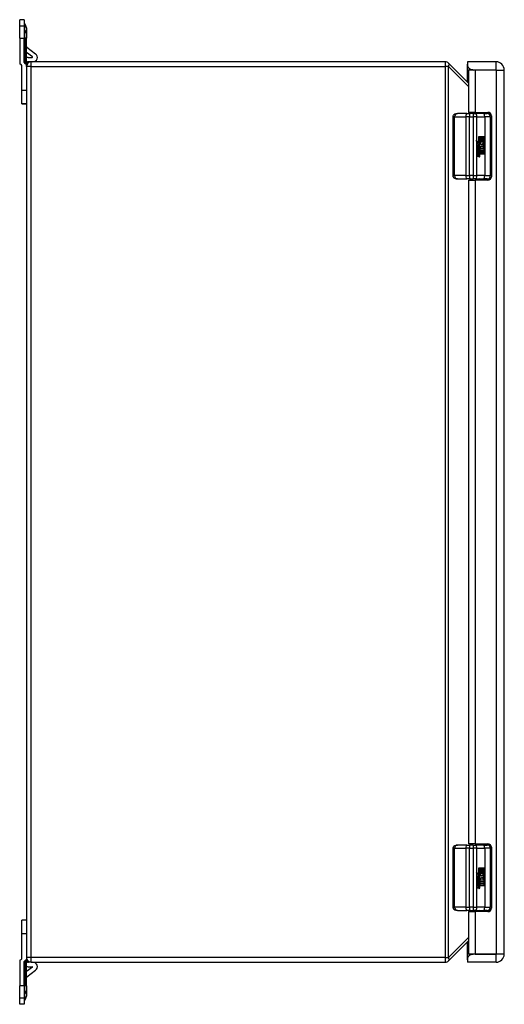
# Model space of a CAD drawing. Header units: inches. Extents: x 7 to 112, y 8 to 68.
# Tile 3 of 11: x 28.85 to 37.45, y 29.64 to 47.13. Entities that reach past the tile are written whole.
import ezdxf

# ---------------------------------------------------------------- set-up
doc = ezdxf.new("R2010")
doc.units = ezdxf.units.IN
doc.header["$MEASUREMENT"] = 0
doc.layers.add('Visible Edges(ANSI)', color=7, linetype='Continuous', lineweight=25)
doc.layers.add('Visible Tangent Edges(ANSI)', color=7, linetype='Continuous', lineweight=25)

msp = doc.modelspace()

# ---------------------------------------------------------------- linework, layer by layer
at = {"layer": 'Visible Edges(ANSI)'}
for p, q in [((28.924, 47.134), (28.845, 47.134)), ((28.845, 47.017), (28.845, 47.134)), ((28.924, 47.134), (28.924, 47.017)), ((28.934, 47.058), (28.927, 47.066)), ((28.845, 46.809), (28.845, 47.017)), ((28.924, 47.017), (28.924, 46.809)), ((28.963, 46.989), (28.963, 46.889)), ((28.845, 46.809), (28.845, 46.347)), ((28.924, 46.386), (28.924, 46.809)), ((28.963, 46.889), (28.963, 46.809)), ((28.963, 46.347), (28.963, 46.809)), ((29.072, 46.473), (28.963, 46.553)), ((28.971, 46.646), (29.128, 46.529)), ((28.994, 46.465), (29.069, 46.465)), ((29.047, 46.386), (29.002, 46.386)), ((36.4, 46.386), (29.047, 46.386)), ((36.793, 46.386), (36.793, 46.342)), ((37.303, 46.386), (36.793, 46.386)), ((28.884, 45.874), (28.884, 46.308)), ((28.963, 46.302), (28.963, 46.347)), ((28.963, 46.302), (28.963, 30.47)), ((36.813, 46.008), (36.46, 46.362)), ((36.793, 46.342), (36.793, 46.326)), ((36.793, 46.24), (36.793, 46.326)), ((36.793, 46.028), (36.793, 46.24)), ((36.929, 46.24), (36.813, 46.24)), ((36.813, 46.24), (36.813, 45.488)), ((37.303, 46.24), (36.895, 46.24)), ((37.303, 46.24), (36.929, 46.24)), ((37.303, 46.24), (37.303, 46.24)), ((37.449, 30.532), (37.449, 46.24)), ((28.884, 45.638), (28.884, 45.874)), ((28.884, 45.638), (28.884, 45.638)), ((28.963, 45.638), (28.884, 45.638)), ((28.884, 45.638), (28.963, 45.638)), ((36.541, 44.363), (36.541, 45.41)), ((36.786, 45.469), (36.616, 45.469)), ((36.786, 45.469), (36.831, 45.469)), ((36.929, 45.488), (36.813, 45.488)), ((36.895, 45.469), (36.831, 45.469)), ((36.867, 45.469), (36.867, 45.488)), ((36.895, 45.469), (36.942, 45.469)), ((36.929, 45.488), (37.159, 45.488)), ((37.081, 45.469), (36.942, 45.469)), ((36.992, 45.469), (36.992, 45.488)), ((37.081, 45.469), (37.146, 45.469)), ((37.205, 44.363), (37.205, 45.41)), ((37.219, 45.428), (37.219, 44.345)), ((36.988, 44.959), (36.956, 44.977)), ((36.962, 44.977), (36.995, 44.959)), ((36.994, 44.939), (36.962, 44.971)), ((36.995, 45.061), (37.027, 45.061)), ((36.995, 44.959), (36.995, 45.061)), ((37.02, 44.957), (37.02, 45.061)), ((37.027, 45.061), (37.027, 44.957)), ((37.031, 45.061), (37.063, 45.061)), ((37.031, 44.957), (37.031, 45.061)), ((37.056, 44.957), (37.056, 45.061)), ((37.063, 45.061), (37.063, 44.957)), ((37.067, 44.957), (37.067, 45.061)), ((37.067, 45.061), (37.099, 45.061)), ((37.092, 44.957), (37.092, 45.061)), ((37.099, 45.061), (37.099, 44.921)), ((36.962, 44.856), (36.99, 44.83)), ((36.962, 44.839), (36.962, 44.856)), ((36.983, 44.83), (36.962, 44.85)), ((36.982, 44.825), (36.962, 44.839)), ((36.962, 44.814), (36.982, 44.822)), ((36.962, 44.797), (36.962, 44.814)), ((36.962, 44.801), (36.983, 44.812)), ((36.99, 44.812), (36.962, 44.797)), ((36.962, 44.79), (37.016, 44.78)), ((36.962, 44.776), (36.962, 44.79)), ((36.974, 44.862), (36.965, 44.862)), ((36.983, 44.894), (36.976, 44.894)), ((36.98, 44.937), (36.994, 44.939)), ((37.023, 44.904), (36.98, 44.937)), ((36.982, 44.822), (36.982, 44.825)), ((36.99, 44.83), (36.983, 44.83)), ((36.99, 44.812), (36.983, 44.812)), ((36.986, 44.855), (36.986, 44.893)), ((36.995, 44.959), (36.988, 44.959)), ((36.995, 44.892), (36.988, 44.892)), ((36.988, 44.892), (36.988, 44.866)), ((36.995, 44.866), (36.988, 44.866)), ((36.99, 44.83), (37.016, 44.845)), ((37.016, 44.786), (36.99, 44.812)), ((36.991, 44.819), (37.009, 44.828)), ((36.991, 44.817), (36.991, 44.819)), ((36.998, 44.819), (36.991, 44.819)), ((37.009, 44.803), (36.991, 44.817)), ((36.998, 44.817), (36.991, 44.817)), ((37.021, 44.941), (36.992, 44.957)), ((36.998, 44.957), (36.992, 44.957)), ((36.999, 44.865), (36.992, 44.865)), ((36.995, 44.892), (36.995, 44.866)), ((36.998, 44.957), (37.027, 44.941)), ((37.027, 44.957), (36.998, 44.957)), ((37.016, 44.828), (36.998, 44.819)), ((36.998, 44.819), (36.998, 44.817)), ((36.998, 44.817), (37.016, 44.803)), ((37.002, 44.817), (37.019, 44.825)), ((37.099, 44.817), (37.002, 44.817)), ((37.009, 44.828), (37.009, 44.841)), ((37.016, 44.828), (37.009, 44.828)), ((37.009, 44.813), (37.099, 44.813)), ((37.019, 44.805), (37.009, 44.813)), ((37.009, 44.793), (37.009, 44.803)), ((37.016, 44.803), (37.009, 44.803)), ((37.017, 44.868), (37.01, 44.868)), ((37.011, 44.939), (37.021, 44.941)), ((37.038, 44.919), (37.011, 44.939)), ((37.018, 44.939), (37.011, 44.939)), ((37.012, 44.897), (37.023, 44.904)), ((37.016, 44.845), (37.016, 44.828)), ((37.016, 44.803), (37.016, 44.786)), ((37.027, 44.941), (37.018, 44.939)), ((37.018, 44.939), (37.045, 44.919)), ((37.019, 44.849), (37.098, 44.849)), ((37.019, 44.825), (37.019, 44.849)), ((37.019, 44.782), (37.019, 44.805)), ((37.049, 44.887), (37.02, 44.865)), ((37.027, 44.941), (37.021, 44.941)), ((37.021, 44.871), (37.042, 44.887)), ((37.063, 44.957), (37.031, 44.957)), ((37.045, 44.919), (37.038, 44.919)), ((37.049, 44.887), (37.042, 44.887)), ((37.045, 44.919), (37.098, 44.957)), ((37.098, 44.849), (37.049, 44.887)), ((37.066, 44.902), (37.092, 44.921)), ((37.092, 44.887), (37.066, 44.902)), ((37.073, 44.902), (37.066, 44.902)), ((37.098, 44.957), (37.067, 44.957)), ((37.099, 44.921), (37.073, 44.902)), ((37.073, 44.902), (37.099, 44.887)), ((37.092, 44.921), (37.092, 44.953)), ((37.099, 44.921), (37.092, 44.921)), ((37.092, 44.853), (37.092, 44.887)), ((37.099, 44.887), (37.092, 44.887)), ((37.092, 44.817), (37.092, 44.849)), ((37.092, 44.782), (37.092, 44.813)), ((37.099, 44.887), (37.099, 44.817)), ((37.099, 44.813), (37.099, 44.782)), ((37.009, 44.78), (36.962, 44.789)), ((36.985, 44.772), (36.962, 44.776)), ((36.962, 44.755), (36.996, 44.748)), ((36.962, 44.741), (36.962, 44.755)), ((36.99, 44.748), (36.962, 44.753)), ((36.985, 44.736), (36.962, 44.741)), ((36.962, 44.719), (36.996, 44.713)), ((36.962, 44.705), (36.962, 44.719)), ((36.99, 44.713), (36.962, 44.718)), ((36.996, 44.698), (36.962, 44.705)), ((36.998, 44.748), (36.992, 44.748)), ((36.998, 44.713), (36.992, 44.713)), ((37.004, 44.733), (36.997, 44.733)), ((37, 44.766), (37, 44.769)), ((37.007, 44.769), (37, 44.769)), ((37.007, 44.766), (37, 44.766)), ((37.007, 44.769), (37.007, 44.766)), ((37.016, 44.768), (37.007, 44.769)), ((37.016, 44.78), (37.009, 44.78)), ((37.009, 44.769), (37.009, 44.78)), ((37.013, 44.765), (37.019, 44.764)), ((37.019, 44.764), (37.014, 44.764)), ((37.016, 44.78), (37.016, 44.768)), ((37.099, 44.782), (37.019, 44.782)), ((37.019, 44.777), (37.099, 44.777)), ((37.019, 44.764), (37.019, 44.777)), ((37.099, 44.746), (37.02, 44.746)), ((37.092, 44.746), (37.092, 44.777)), ((37.099, 44.777), (37.099, 44.746)), ((36.616, 44.304), (36.786, 44.304)), ((36.831, 44.304), (36.786, 44.304)), ((36.813, 44.285), (36.929, 44.285)), ((36.813, 44.285), (36.813, 32.488)), ((36.831, 44.304), (36.895, 44.304)), ((36.942, 44.304), (36.895, 44.304)), ((37.159, 44.285), (36.929, 44.285)), ((36.942, 44.304), (37.081, 44.304)), ((37.146, 44.304), (37.081, 44.304)), ((36.541, 31.363), (36.541, 32.41)), ((36.786, 32.469), (36.616, 32.469)), ((36.786, 32.469), (36.831, 32.469)), ((36.929, 32.488), (36.813, 32.488)), ((36.895, 32.469), (36.831, 32.469)), ((36.867, 32.469), (36.867, 32.488)), ((36.895, 32.469), (36.942, 32.469)), ((36.929, 32.488), (37.159, 32.488)), ((37.081, 32.469), (36.942, 32.469)), ((36.992, 32.469), (36.992, 32.488)), ((37.081, 32.469), (37.146, 32.469)), ((37.205, 31.363), (37.205, 32.41)), ((37.219, 32.428), (37.219, 31.345)), ((36.995, 32.061), (37.027, 32.061)), ((36.995, 31.959), (36.995, 32.061)), ((37.02, 31.957), (37.02, 32.061)), ((37.027, 32.061), (37.027, 31.957)), ((37.031, 32.061), (37.063, 32.061)), ((37.031, 31.957), (37.031, 32.061)), ((37.056, 31.957), (37.056, 32.061)), ((37.063, 32.061), (37.063, 31.957)), ((37.067, 31.957), (37.067, 32.061)), ((37.067, 32.061), (37.099, 32.061)), ((37.092, 31.957), (37.092, 32.061)), ((37.099, 32.061), (37.099, 31.921)), ((36.988, 31.959), (36.956, 31.977)), ((36.962, 31.977), (36.995, 31.959)), ((36.994, 31.939), (36.962, 31.971)), ((36.962, 31.856), (36.99, 31.83)), ((36.962, 31.839), (36.962, 31.856)), ((36.983, 31.83), (36.962, 31.85)), ((36.974, 31.862), (36.965, 31.862)), ((36.983, 31.894), (36.976, 31.894)), ((36.98, 31.937), (36.994, 31.939)), ((37.023, 31.904), (36.98, 31.937)), ((36.986, 31.855), (36.986, 31.893)), ((36.995, 31.959), (36.988, 31.959)), ((36.995, 31.892), (36.988, 31.892)), ((36.988, 31.892), (36.988, 31.866)), ((36.995, 31.866), (36.988, 31.866)), ((36.99, 31.83), (37.016, 31.845)), ((37.021, 31.941), (36.992, 31.957)), ((36.998, 31.957), (36.992, 31.957)), ((36.999, 31.865), (36.992, 31.865)), ((36.995, 31.892), (36.995, 31.866)), ((36.998, 31.957), (37.027, 31.941)), ((37.027, 31.957), (36.998, 31.957)), ((37.017, 31.868), (37.01, 31.868)), ((37.011, 31.939), (37.021, 31.941)), ((37.038, 31.919), (37.011, 31.939)), ((37.018, 31.939), (37.011, 31.939)), ((37.012, 31.897), (37.023, 31.904)), ((37.016, 31.845), (37.016, 31.828)), ((37.027, 31.941), (37.018, 31.939)), ((37.018, 31.939), (37.045, 31.919)), ((37.019, 31.849), (37.098, 31.849)), ((37.019, 31.825), (37.019, 31.849)), ((37.049, 31.887), (37.02, 31.865)), ((37.027, 31.941), (37.021, 31.941)), ((37.021, 31.871), (37.042, 31.887)), ((37.063, 31.957), (37.031, 31.957)), ((37.045, 31.919), (37.038, 31.919)), ((37.049, 31.887), (37.042, 31.887)), ((37.045, 31.919), (37.098, 31.957)), ((37.098, 31.849), (37.049, 31.887)), ((37.066, 31.902), (37.092, 31.921)), ((37.092, 31.887), (37.066, 31.902)), ((37.073, 31.902), (37.066, 31.902)), ((37.098, 31.957), (37.067, 31.957)), ((37.099, 31.921), (37.073, 31.902)), ((37.073, 31.902), (37.099, 31.887)), ((37.092, 31.921), (37.092, 31.953)), ((37.099, 31.921), (37.092, 31.921)), ((37.092, 31.853), (37.092, 31.887)), ((37.099, 31.887), (37.092, 31.887)), ((37.092, 31.817), (37.092, 31.849)), ((37.099, 31.887), (37.099, 31.817)), ((36.982, 31.825), (36.962, 31.839)), ((36.962, 31.814), (36.982, 31.822)), ((36.962, 31.797), (36.962, 31.814)), ((36.962, 31.801), (36.983, 31.812)), ((36.99, 31.812), (36.962, 31.797)), ((36.962, 31.79), (37.016, 31.78)), ((36.962, 31.776), (36.962, 31.79)), ((37.009, 31.78), (36.962, 31.789)), ((36.985, 31.772), (36.962, 31.776)), ((36.962, 31.755), (36.996, 31.748)), ((36.962, 31.741), (36.962, 31.755)), ((36.99, 31.748), (36.962, 31.753)), ((36.985, 31.736), (36.962, 31.741)), ((36.962, 31.719), (36.996, 31.713)), ((36.962, 31.705), (36.962, 31.719)), ((36.99, 31.713), (36.962, 31.718)), ((36.996, 31.698), (36.962, 31.705)), ((36.982, 31.822), (36.982, 31.825)), ((36.99, 31.83), (36.983, 31.83)), ((36.99, 31.812), (36.983, 31.812)), ((37.016, 31.786), (36.99, 31.812)), ((36.991, 31.819), (37.009, 31.828)), ((36.991, 31.817), (36.991, 31.819)), ((36.998, 31.819), (36.991, 31.819)), ((37.009, 31.803), (36.991, 31.817)), ((36.998, 31.817), (36.991, 31.817)), ((36.998, 31.748), (36.992, 31.748)), ((36.998, 31.713), (36.992, 31.713)), ((37.004, 31.733), (36.997, 31.733)), ((37.016, 31.828), (36.998, 31.819)), ((36.998, 31.819), (36.998, 31.817)), ((36.998, 31.817), (37.016, 31.803)), ((37, 31.766), (37, 31.769)), ((37.007, 31.769), (37, 31.769)), ((37.007, 31.766), (37, 31.766)), ((37.002, 31.817), (37.019, 31.825)), ((37.099, 31.817), (37.002, 31.817)), ((37.007, 31.769), (37.007, 31.766)), ((37.016, 31.768), (37.007, 31.769)), ((37.009, 31.828), (37.009, 31.841)), ((37.016, 31.828), (37.009, 31.828)), ((37.009, 31.813), (37.099, 31.813)), ((37.019, 31.805), (37.009, 31.813)), ((37.009, 31.793), (37.009, 31.803)), ((37.016, 31.803), (37.009, 31.803)), ((37.016, 31.78), (37.009, 31.78)), ((37.009, 31.769), (37.009, 31.78)), ((37.013, 31.765), (37.019, 31.764)), ((37.019, 31.764), (37.014, 31.764)), ((37.016, 31.803), (37.016, 31.786)), ((37.016, 31.78), (37.016, 31.768)), ((37.019, 31.782), (37.019, 31.805)), ((37.099, 31.782), (37.019, 31.782)), ((37.019, 31.777), (37.099, 31.777)), ((37.019, 31.764), (37.019, 31.777)), ((37.099, 31.746), (37.02, 31.746)), ((37.092, 31.782), (37.092, 31.813)), ((37.092, 31.746), (37.092, 31.777)), ((37.099, 31.813), (37.099, 31.782)), ((37.099, 31.777), (37.099, 31.746)), ((36.616, 31.304), (36.786, 31.304)), ((36.831, 31.304), (36.786, 31.304)), ((36.813, 31.285), (36.929, 31.285)), ((36.813, 31.285), (36.813, 30.532)), ((36.831, 31.304), (36.895, 31.304)), ((36.942, 31.304), (36.895, 31.304)), ((37.159, 31.285), (36.929, 31.285)), ((36.942, 31.304), (37.081, 31.304)), ((37.146, 31.304), (37.081, 31.304)), ((28.884, 30.898), (28.884, 31.134)), ((28.963, 31.134), (28.884, 31.134)), ((28.884, 31.134), (28.884, 31.134)), ((28.963, 31.134), (28.884, 31.134)), ((28.884, 30.464), (28.884, 30.898)), ((36.46, 30.411), (36.813, 30.764)), ((36.793, 30.532), (36.793, 30.744)), ((28.963, 30.47), (28.963, 30.425)), ((36.793, 30.447), (36.793, 30.532)), ((36.793, 30.447), (36.793, 30.43)), ((36.929, 30.532), (36.813, 30.532)), ((37.303, 30.532), (36.895, 30.532)), ((36.929, 30.532), (37.303, 30.532)), ((37.303, 30.532), (37.303, 30.532)), ((28.845, 30.425), (28.845, 29.964)), ((28.924, 29.964), (28.924, 30.386)), ((28.963, 29.964), (28.963, 30.425)), ((29.072, 30.3), (28.963, 30.22)), ((28.994, 30.307), (29.069, 30.307)), ((29.047, 30.386), (29.002, 30.386)), ((29.047, 30.386), (36.4, 30.386)), ((36.793, 30.43), (36.793, 30.386)), ((37.303, 30.386), (36.793, 30.386)), ((28.971, 30.127), (29.128, 30.244)), ((28.845, 29.756), (28.845, 29.964)), ((28.924, 29.964), (28.924, 29.756)), ((28.963, 29.964), (28.963, 29.884)), ((28.845, 29.638), (28.845, 29.756)), ((28.924, 29.756), (28.924, 29.638)), ((28.963, 29.884), (28.963, 29.784)), ((28.924, 29.638), (28.845, 29.638)), ((28.934, 29.715), (28.927, 29.707))]:
    msp.add_line(p, q, dxfattribs=at)
at = {"layer": 'Visible Edges(ANSI)', "flags": 128}
for points in [[(36.895, 46.24), (36.888, 46.241), (36.881, 46.241), (36.874, 46.243), (36.867, 46.244), (36.86, 46.246), (36.854, 46.249), (36.847, 46.252), (36.841, 46.256), (36.835, 46.26), (36.83, 46.264), (36.825, 46.269), (36.82, 46.274), (36.815, 46.279), (36.811, 46.284), (36.808, 46.29), (36.804, 46.296), (36.801, 46.302), (36.799, 46.308), (36.797, 46.314), (36.795, 46.32), (36.794, 46.326), (36.794, 46.332), (36.793, 46.337), (36.793, 46.342)], [(36.793, 46.326), (36.793, 46.323), (36.794, 46.319), (36.795, 46.316), (36.796, 46.311), (36.797, 46.307), (36.799, 46.302), (36.802, 46.297), (36.805, 46.292), (36.808, 46.287), (36.812, 46.282), (36.816, 46.277), (36.82, 46.273), (36.825, 46.268), (36.83, 46.264), (36.835, 46.26), (36.841, 46.256), (36.847, 46.252), (36.853, 46.249), (36.86, 46.247), (36.866, 46.245), (36.873, 46.243), (36.88, 46.241), (36.887, 46.241), (36.895, 46.24)], [(36.541, 45.41), (36.542, 45.419), (36.544, 45.427), (36.547, 45.435), (36.552, 45.441), (36.556, 45.447), (36.562, 45.452), (36.572, 45.459), (36.583, 45.463), (36.594, 45.467), (36.605, 45.468), (36.616, 45.469)], [(36.616, 44.304), (36.605, 44.304), (36.594, 44.306), (36.583, 44.309), (36.572, 44.314), (36.562, 44.321), (36.556, 44.326), (36.552, 44.331), (36.547, 44.338), (36.544, 44.345), (36.542, 44.354), (36.541, 44.363)], [(36.541, 32.41), (36.542, 32.419), (36.544, 32.427), (36.547, 32.435), (36.552, 32.441), (36.556, 32.447), (36.562, 32.452), (36.572, 32.459), (36.583, 32.463), (36.594, 32.467), (36.605, 32.468), (36.616, 32.469)], [(36.616, 31.304), (36.605, 31.304), (36.594, 31.306), (36.583, 31.309), (36.572, 31.314), (36.562, 31.321), (36.556, 31.326), (36.552, 31.331), (36.547, 31.338), (36.544, 31.345), (36.542, 31.354), (36.541, 31.363)], [(36.793, 30.43), (36.793, 30.436), (36.794, 30.441), (36.794, 30.446), (36.795, 30.452), (36.797, 30.459), (36.799, 30.465), (36.801, 30.471), (36.804, 30.477), (36.808, 30.483), (36.811, 30.489), (36.815, 30.494), (36.82, 30.499), (36.825, 30.504), (36.83, 30.509), (36.835, 30.513), (36.841, 30.517), (36.847, 30.521), (36.854, 30.524), (36.86, 30.526), (36.867, 30.529), (36.874, 30.53), (36.881, 30.531), (36.888, 30.532), (36.895, 30.532)], [(36.895, 30.532), (36.887, 30.532), (36.88, 30.531), (36.873, 30.53), (36.866, 30.528), (36.86, 30.526), (36.853, 30.523), (36.847, 30.52), (36.841, 30.517), (36.835, 30.513), (36.83, 30.509), (36.825, 30.505), (36.82, 30.5), (36.816, 30.495), (36.812, 30.49), (36.808, 30.485), (36.805, 30.48), (36.802, 30.475), (36.799, 30.47), (36.797, 30.466), (36.796, 30.461), (36.795, 30.457), (36.794, 30.453), (36.793, 30.45), (36.793, 30.447)]]:
    msp.add_lwpolyline(points, dxfattribs=at)
at = {"layer": 'Visible Edges(ANSI)'}
for centre, radius, start, end in [((28.934, 47.073), 0.00984, 180, 225), ((28.865, 46.989), 0.0984, 0, 45), ((28.983, 46.661), 0.0197, 180, 233.3856), ((28.963, 46.386), 0.039, 180, 270), ((28.994, 46.355), 0.11, 90, 106.5099), ((29.047, 46.302), 0.084, 90, 180), ((29.002, 46.347), 0.039, 90, 180), ((29.069, 46.469), 0.00394, 270, 53.3856), ((29.081, 46.465), 0.079, 270, 53.3856), ((36.4, 46.302), 0.084, 45, 90), ((37.303, 46.24), 0.146, 0, 90), ((28.845, 46.308), 0.039, 0, 90), ((37.146, 45.41), 0.0591, 0, 90), ((37.159, 45.428), 0.06, 0, 90), ((36.851, 44.284), 0.0197, 2.5104, 90), ((37.008, 44.284), 0.0197, 90, 177.4896), ((37.146, 44.363), 0.0591, 270, 0), ((37.159, 44.345), 0.06, 270, 0), ((37.146, 32.41), 0.0591, 0, 90), ((37.159, 32.428), 0.06, 0, 90), ((37.146, 31.363), 0.0591, 270, 0), ((37.159, 31.345), 0.06, 270, 0), ((36.851, 31.284), 0.0197, 2.5104, 90), ((37.008, 31.284), 0.0197, 90, 177.4896), ((28.845, 30.464), 0.039, 270, 0), ((29.047, 30.47), 0.084, 180, 270), ((37.303, 30.532), 0.146, 270, 0), ((28.963, 30.386), 0.039, 90, 180), ((29.002, 30.425), 0.039, 180, 270), ((28.994, 30.417), 0.11, 253.4901, 270), ((29.069, 30.303), 0.00394, 306.6144, 90), ((29.081, 30.307), 0.079, 306.6144, 90), ((36.4, 30.47), 0.084, 270, 315), ((28.983, 30.111), 0.0197, 126.6144, 180), ((28.865, 29.784), 0.0984, 315, 0), ((28.934, 29.7), 0.00984, 135, 180)]:
    msp.add_arc(centre, radius, start, end, dxfattribs=at)
for centre, major_axis, ratio, start_param, end_param in [((36.895, 44.971), (-0.194, 0.184), 0.17607, 4.528333, 4.603886), ((36.895, 44.977), (-0.196, 0.099), 0.142946, 4.434952, 4.510505), ((37.022, 44.881), (0, 0.0637), 0.939693, 1.4235, 1.873336), ((36.982, 44.887), (0, 0.0207), 0.939693, 6.223227, 7.706685), ((36.995, 44.874), (0, 0.0322), 0.939693, 1.128851, 1.964558), ((36.976, 44.883), (0, 0.0101), 0.939693, 0, 1.128851), ((37.002, 44.874), (0, -0.0322), 0.939693, 4.270443, 5.106151), ((36.983, 44.883), (0, 0.0101), 0.939693, 5.995661, 7.412036), ((36.974, 44.866), (0, 0.0418), 0.939693, 5.483273, 6.161311), ((36.981, 44.866), (0, 0.0418), 0.939693, 5.483273, 6.223227), ((36.997, 44.882), (0, -0.0296), 0.939693, 5.867021, 6.69935), ((36.992, 44.875), (0, -0.01), 0.939693, 5.784976, 6.283185), ((36.99, 44.882), (0, -0.0296), 0.939693, 0.121298, 0.416165), ((36.993, 44.874), (0, 0.0176), 0.939693, 5.050628, 6.160969), ((36.999, 44.875), (0, -0.01), 0.939693, 5.784976, 7.176186), ((36.995, 44.869), (0, 0.016), 0.939693, 3.557757, 4.626522), ((36.981, 44.873), (0, 0.0314), 0.939693, 4.544986, 5.483273), ((36.998, 44.876), (0, 0.0115), 0.939693, 4.034593, 5.050628), ((37.002, 44.869), (0, -0.016), 0.939693, 0.416165, 1.484929), ((36.988, 44.873), (0, -0.0314), 0.939693, 1.403394, 2.341681), ((36.988, 44.873), (0, 0.0346), 0.939693, 4.486876, 5.465997), ((36.977, 44.724), (0, 0.0488), 0.939693, 5.717685, 6.108652), ((36.977, 44.688), (0, 0.0488), 0.939693, 5.734426, 6.123063), ((36.992, 44.761), (0, -0.0129), 0.939693, 6.108652, 6.283185), ((36.992, 44.726), (0, -0.0129), 0.939693, 6.108516, 6.283185), ((36.998, 44.761), (0, -0.0129), 0.939693, 6.108652, 6.694335), ((36.998, 44.726), (0, -0.0129), 0.939693, 6.108516, 6.694188), ((37.002, 44.728), (0, -0.0302), 0.939693, 6.091199, 6.605631), ((36.996, 44.763), (0, -0.0302), 0.939693, 0.063127, 0.29658), ((36.987, 44.71), (0, 0.0258), 0.939693, 4.706783, 5.828541), ((36.995, 44.728), (0, -0.0302), 0.939693, 0.118759, 0.322446), ((36.995, 44.754), (0, 0.0132), 0.939693, 4.817632, 5.717685), ((36.995, 44.719), (0, 0.0132), 0.939693, 4.818901, 5.717844), ((37.001, 44.755), (0, 0.0063), 0.939693, 3.552742, 4.817632), ((37.001, 44.72), (0, 0.0063), 0.939693, 3.552596, 4.818901), ((36.987, 44.745), (0, 0.0252), 0.939693, 4.703272, 5.471938), ((37.001, 44.745), (0, -0.0106), 0.939693, 0.29658, 1.56168), ((37.002, 44.763), (0, -0.0302), 0.939693, 0.063127, 0.29658), ((36.993, 44.71), (0, -0.0258), 0.939693, 1.56519, 2.686948), ((37.001, 44.71), (0, -0.011), 0.939693, 0.322446, 1.56519), ((36.994, 44.745), (0, -0.0252), 0.939693, 1.56168, 2.572814), ((37.008, 44.745), (0, -0.0106), 0.939693, 0.29658, 1.56168), ((37.007, 44.71), (0, -0.011), 0.939693, 0.322446, 1.56519), ((36.997, 44.747), (0, 0.0252), 0.939693, 4.691362, 5.525449), ((36.895, 31.971), (-0.194, 0.184), 0.17607, 4.528333, 4.603886), ((36.895, 31.977), (-0.196, 0.099), 0.142946, 4.434952, 4.510505), ((37.022, 31.881), (0, 0.0637), 0.939693, 1.4235, 1.873336), ((36.982, 31.887), (0, 0.0207), 0.939693, 6.223227, 7.706685), ((36.995, 31.874), (0, 0.0322), 0.939693, 1.128851, 1.964558), ((36.976, 31.883), (0, 0.0101), 0.939693, 0, 1.128851), ((37.002, 31.874), (0, -0.0322), 0.939693, 4.270443, 5.106151), ((36.983, 31.883), (0, 0.0101), 0.939693, 5.995661, 7.412036), ((36.974, 31.866), (0, 0.0418), 0.939693, 5.483273, 6.161311), ((36.981, 31.866), (0, 0.0418), 0.939693, 5.483273, 6.223227), ((36.997, 31.882), (0, -0.0296), 0.939693, 5.867021, 6.69935), ((36.992, 31.875), (0, -0.01), 0.939693, 5.784976, 6.283185), ((36.99, 31.882), (0, -0.0296), 0.939693, 0.121298, 0.416165), ((36.993, 31.874), (0, 0.0176), 0.939693, 5.050628, 6.160969), ((36.999, 31.875), (0, -0.01), 0.939693, 5.784976, 7.176186), ((36.995, 31.869), (0, 0.016), 0.939693, 3.557757, 4.626522), ((36.981, 31.873), (0, 0.0314), 0.939693, 4.544986, 5.483273), ((36.998, 31.876), (0, 0.0115), 0.939693, 4.034593, 5.050628), ((37.002, 31.869), (0, -0.016), 0.939693, 0.416165, 1.484929), ((36.988, 31.873), (0, -0.0314), 0.939693, 1.403394, 2.341681), ((36.988, 31.873), (0, 0.0346), 0.939693, 4.486876, 5.465997), ((36.977, 31.724), (0, 0.0488), 0.939693, 5.717685, 6.108652), ((36.977, 31.688), (0, 0.0488), 0.939693, 5.734426, 6.123063), ((36.992, 31.761), (0, -0.0129), 0.939693, 6.108652, 6.283185), ((36.992, 31.726), (0, -0.0129), 0.939693, 6.108516, 6.283185), ((36.998, 31.761), (0, -0.0129), 0.939693, 6.108652, 6.694335), ((36.998, 31.726), (0, -0.0129), 0.939693, 6.108516, 6.694188), ((37.002, 31.728), (0, -0.0302), 0.939693, 6.091199, 6.605631), ((36.996, 31.763), (0, -0.0302), 0.939693, 0.063127, 0.29658), ((36.987, 31.71), (0, 0.0258), 0.939693, 4.706783, 5.828541), ((36.995, 31.728), (0, -0.0302), 0.939693, 0.118759, 0.322446), ((36.995, 31.754), (0, 0.0132), 0.939693, 4.817632, 5.717685), ((36.995, 31.719), (0, 0.0132), 0.939693, 4.818901, 5.717844), ((37.001, 31.755), (0, 0.0063), 0.939693, 3.552742, 4.817632), ((37.001, 31.72), (0, 0.0063), 0.939693, 3.552596, 4.818901), ((36.987, 31.745), (0, 0.0252), 0.939693, 4.703272, 5.471938), ((37.001, 31.745), (0, -0.0106), 0.939693, 0.29658, 1.56168), ((37.002, 31.763), (0, -0.0302), 0.939693, 0.063127, 0.29658), ((36.993, 31.71), (0, -0.0258), 0.939693, 1.56519, 2.686948), ((37.001, 31.71), (0, -0.011), 0.939693, 0.322446, 1.56519), ((36.994, 31.745), (0, -0.0252), 0.939693, 1.56168, 2.572814), ((37.008, 31.745), (0, -0.0106), 0.939693, 0.29658, 1.56168), ((37.007, 31.71), (0, -0.011), 0.939693, 0.322446, 1.56519), ((36.997, 31.747), (0, 0.0252), 0.939693, 4.691362, 5.525449)]:
    msp.add_ellipse(centre, major_axis=major_axis, ratio=ratio, start_param=start_param, end_param=end_param, dxfattribs=at)
at = {"layer": 'Visible Tangent Edges(ANSI)'}
for p, q in [((28.927, 47.066), (28.927, 46.956)), ((28.924, 47.017), (28.845, 47.017)), ((28.927, 46.956), (28.927, 46.809)), ((28.934, 46.95), (28.927, 46.956)), ((28.934, 46.95), (28.934, 47.058)), ((28.934, 46.809), (28.934, 46.95)), ((28.845, 46.809), (28.924, 46.809)), ((28.924, 46.809), (28.927, 46.809)), ((28.927, 46.372), (28.927, 46.809)), ((28.934, 46.809), (28.927, 46.809)), ((28.963, 46.809), (28.934, 46.809)), ((28.934, 46.809), (28.934, 46.36)), ((29.047, 46.302), (29.047, 46.386)), ((36.4, 46.386), (36.4, 46.302)), ((37.303, 46.24), (37.303, 46.386)), ((29.047, 46.302), (28.963, 46.302)), ((29.047, 46.302), (36.4, 46.302)), ((29.047, 30.47), (29.047, 46.302)), ((36.46, 46.302), (36.4, 46.302)), ((36.4, 46.302), (36.4, 30.47)), ((36.46, 46.302), (36.813, 45.949)), ((36.46, 30.47), (36.46, 46.302)), ((36.895, 46.24), (36.793, 46.24)), ((36.929, 46.24), (36.929, 45.488)), ((37.303, 46.24), (37.303, 30.532)), ((37.303, 46.24), (37.449, 46.24)), ((28.963, 45.874), (28.884, 45.874)), ((36.567, 45.41), (36.541, 45.41)), ((36.567, 45.41), (36.767, 45.41)), ((36.567, 44.363), (36.567, 45.41)), ((36.831, 45.41), (36.767, 45.41)), ((36.767, 45.41), (36.767, 44.363)), ((36.831, 45.469), (36.831, 45.41)), ((36.831, 45.41), (36.895, 45.41)), ((36.831, 44.363), (36.831, 45.41)), ((36.859, 45.488), (36.859, 45.469)), ((36.895, 45.469), (36.895, 45.41)), ((36.895, 45.41), (36.895, 44.363)), ((36.962, 45.41), (36.895, 45.41)), ((36.962, 44.977), (36.962, 45.41)), ((36.962, 45.41), (37.101, 45.41)), ((37.205, 45.41), (37.101, 45.41)), ((37.101, 45.41), (37.101, 44.363)), ((37.191, 45.479), (37.191, 45.448)), ((36.962, 44.363), (36.962, 44.971)), ((36.974, 44.888), (36.968, 44.888)), ((36.983, 44.908), (36.981, 44.908)), ((37.008, 44.855), (37.001, 44.855)), ((37.009, 44.895), (37.002, 44.895)), ((36.996, 44.748), (36.99, 44.748)), ((36.996, 44.713), (36.99, 44.713)), ((37.011, 44.734), (37.004, 44.734)), ((37.011, 44.699), (37.004, 44.699)), ((37.018, 44.744), (37.011, 44.744)), ((37.018, 44.71), (37.011, 44.71)), ((36.541, 44.363), (36.567, 44.363)), ((36.767, 44.363), (36.567, 44.363)), ((36.767, 44.363), (36.831, 44.363)), ((36.895, 44.363), (36.831, 44.363)), ((36.831, 44.363), (36.831, 44.304)), ((36.859, 44.302), (36.859, 44.285)), ((36.895, 44.363), (36.962, 44.363)), ((36.895, 44.363), (36.895, 44.304)), ((36.929, 44.285), (36.929, 32.488)), ((37.101, 44.363), (36.962, 44.363)), ((37.101, 44.363), (37.205, 44.363)), ((37.191, 44.325), (37.191, 44.294)), ((36.567, 32.41), (36.541, 32.41)), ((36.567, 32.41), (36.767, 32.41)), ((36.567, 31.363), (36.567, 32.41)), ((36.831, 32.41), (36.767, 32.41)), ((36.767, 32.41), (36.767, 31.363)), ((36.831, 32.469), (36.831, 32.41)), ((36.831, 32.41), (36.895, 32.41)), ((36.831, 31.363), (36.831, 32.41)), ((36.859, 32.488), (36.859, 32.469)), ((36.895, 32.469), (36.895, 32.41)), ((36.895, 32.41), (36.895, 31.363)), ((36.962, 32.41), (36.895, 32.41)), ((36.962, 31.977), (36.962, 32.41)), ((36.962, 32.41), (37.101, 32.41)), ((37.205, 32.41), (37.101, 32.41)), ((37.101, 32.41), (37.101, 31.363)), ((37.191, 32.479), (37.191, 32.448)), ((36.962, 31.363), (36.962, 31.971)), ((36.974, 31.888), (36.968, 31.888)), ((36.983, 31.908), (36.981, 31.908)), ((37.008, 31.855), (37.001, 31.855)), ((37.009, 31.895), (37.002, 31.895)), ((36.996, 31.748), (36.99, 31.748)), ((36.996, 31.713), (36.99, 31.713)), ((37.011, 31.734), (37.004, 31.734)), ((37.011, 31.699), (37.004, 31.699)), ((37.018, 31.744), (37.011, 31.744)), ((37.018, 31.71), (37.011, 31.71)), ((36.541, 31.363), (36.567, 31.363)), ((36.767, 31.363), (36.567, 31.363)), ((36.767, 31.363), (36.831, 31.363)), ((36.895, 31.363), (36.831, 31.363)), ((36.831, 31.363), (36.831, 31.304)), ((36.895, 31.363), (36.962, 31.363)), ((36.895, 31.363), (36.895, 31.304)), ((37.101, 31.363), (36.962, 31.363)), ((37.101, 31.363), (37.205, 31.363)), ((37.191, 31.325), (37.191, 31.294)), ((36.859, 31.302), (36.859, 31.285)), ((36.929, 31.285), (36.929, 30.532)), ((28.884, 30.898), (28.963, 30.898)), ((36.813, 30.824), (36.46, 30.47)), ((29.047, 30.47), (28.963, 30.47)), ((29.047, 30.386), (29.047, 30.47)), ((36.4, 30.47), (29.047, 30.47)), ((36.4, 30.47), (36.4, 30.386)), ((36.4, 30.47), (36.46, 30.47)), ((36.895, 30.532), (36.793, 30.532)), ((37.449, 30.532), (37.303, 30.532)), ((37.303, 30.386), (37.303, 30.532)), ((28.927, 29.964), (28.927, 30.401)), ((28.934, 30.413), (28.934, 29.964)), ((28.924, 29.964), (28.845, 29.964)), ((28.924, 29.964), (28.927, 29.964)), ((28.927, 29.964), (28.927, 29.817)), ((28.934, 29.964), (28.927, 29.964)), ((28.963, 29.964), (28.934, 29.964)), ((28.934, 29.823), (28.934, 29.964)), ((28.845, 29.756), (28.924, 29.756)), ((28.934, 29.823), (28.927, 29.817)), ((28.927, 29.817), (28.927, 29.707)), ((28.934, 29.715), (28.934, 29.823))]:
    msp.add_line(p, q, dxfattribs=at)
for centre, major_axis, ratio, start_param, end_param in [((28.934, 46.962), (-0.00984, 0), 0.880525, 0, 0.785398), ((28.865, 46.889), (0.0984, 0), 0.880525, 0, 0.785398), ((36.4, 46.302), (0.0594, 0.0594), 0.57735, 5.235988, 6.283185), ((36.616, 45.41), (0, 0.0591), 0.82995, 0, 1.570796), ((36.786, 45.41), (0, 0.0591), 0.325568, 0, 1.570796), ((36.942, 45.41), (0, 0.0591), 0.34202, 4.712389, 6.283185), ((37.081, 45.41), (0, 0.0591), 0.34202, 4.712389, 6.283185), ((36.616, 44.363), (0, 0.0591), 0.82995, 1.570796, 3.141593), ((36.786, 44.363), (0, -0.0591), 0.325568, 4.712389, 6.283185), ((36.942, 44.363), (0, -0.0591), 0.34202, 0, 1.570796), ((37.081, 44.363), (0, -0.0591), 0.34202, 0, 1.570796), ((36.616, 32.41), (0, 0.0591), 0.82995, 0, 1.570796), ((36.786, 32.41), (0, 0.0591), 0.325568, 0, 1.570796), ((36.942, 32.41), (0, 0.0591), 0.34202, 4.712389, 6.283185), ((37.081, 32.41), (0, 0.0591), 0.34202, 4.712389, 6.283185), ((36.616, 31.363), (0, 0.0591), 0.82995, 1.570796, 3.141593), ((36.786, 31.363), (0, -0.0591), 0.325568, 4.712389, 6.283185), ((36.942, 31.363), (0, -0.0591), 0.34202, 0, 1.570796), ((37.081, 31.363), (0, -0.0591), 0.34202, 0, 1.570796), ((36.4, 30.47), (0.0594, -0.0594), 0.57735, 0, 1.047198), ((28.934, 29.81), (-0.00984, 0), 0.880525, 5.497787, 6.283185), ((28.865, 29.884), (0.0984, 0), 0.880525, 5.497787, 6.283185)]:
    msp.add_ellipse(centre, major_axis=major_axis, ratio=ratio, start_param=start_param, end_param=end_param, dxfattribs=at)

doc.saveas('drawing.dxf')
